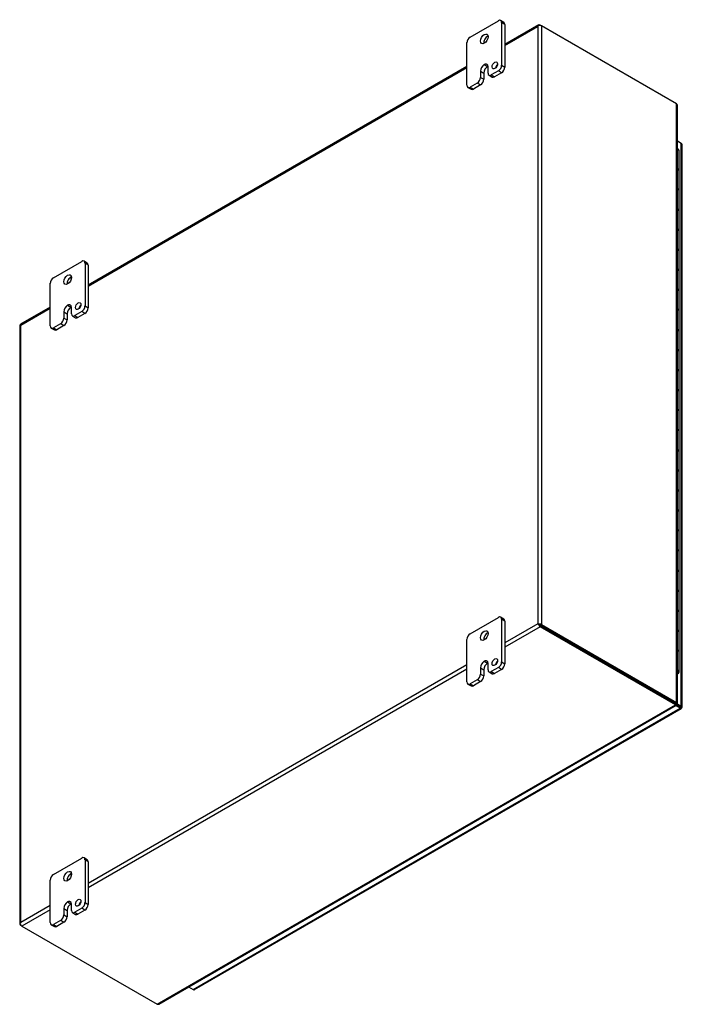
# Model space of a CAD drawing. Header units: inches. Extents: x 4 to 148, y 0 to 99.
# Tile 8 of 8: x 126 to 148, y 66 to 98. Entities that reach past the tile are written whole.
import ezdxf

# ---------------------------------------------------------------- set-up
doc = ezdxf.new("R2010")
doc.units = ezdxf.units.IN
doc.header["$MEASUREMENT"] = 0
for name, color, linetype in [('COM70021', 7, 'CONTINUOUS'), ('COM71780-18', 7, 'CONTINUOUS'), ('FET07710', 7, 'CONTINUOUS'), ('HNG10620-26B', 7, 'CONTINUOUS'), ('HNG10620-26C', 7, 'CONTINUOUS'), ('HNG10620-26P', 7, 'CONTINUOUS')]:
    doc.layers.add(name, color=color, linetype=linetype)

msp = doc.modelspace()

# ---------------------------------------------------------------- linework, layer by layer
at = {"layer": 'COM70021', "color": 7}
for p, q in [((143.181, 97.86), (142.073, 97.22)), ((142.073, 97.191), (143.143, 97.809)), ((143.143, 97.809), (143.143, 78.354)), ((143.167, 97.842), (143.167, 97.842)), ((143.224, 97.856), (143.265, 97.833)), ((147.669, 95.29), (143.265, 97.833)), ((143.265, 97.833), (143.265, 78.331)), ((140.836, 96.506), (128.496, 89.382)), ((128.496, 89.353), (140.836, 96.477)), ((147.669, 75.789), (147.669, 95.29)), ((147.694, 75.773), (147.694, 95.235)), ((127.259, 88.668), (126.292, 88.109)), ((126.295, 88.082), (127.259, 88.638)), ((126.269, 88.07), (126.269, 68.568)), ((126.295, 68.627), (126.295, 88.082)), ((143.143, 78.354), (142.073, 77.736)), ((143.224, 78.26), (142.073, 77.595)), ((143.184, 78.331), (143.143, 78.354)), ((143.167, 78.341), (143.225, 78.307)), ((143.167, 78.34), (143.224, 78.307)), ((147.628, 75.765), (143.224, 78.307)), ((147.628, 75.718), (143.224, 78.26)), ((143.225, 78.307), (147.628, 75.765)), ((143.265, 78.331), (147.669, 75.789)), ((140.836, 77.022), (128.496, 69.898)), ((140.836, 76.881), (128.496, 69.757)), ((130.739, 65.967), (147.628, 75.718)), ((130.799, 65.973), (147.654, 75.704)), ((147.613, 75.757), (147.654, 75.733)), ((147.645, 75.743), (147.625, 75.755)), ((147.645, 75.743), (147.625, 75.755)), ((147.628, 75.765), (147.669, 75.789)), ((147.628, 75.765), (147.628, 75.718)), ((147.636, 75.777), (147.669, 75.758)), ((147.655, 75.761), (147.636, 75.772)), ((147.655, 75.761), (147.636, 75.772)), ((147.654, 75.733), (147.645, 75.743)), ((147.669, 75.758), (147.655, 75.761)), ((127.259, 69.184), (126.295, 68.627)), ((127.259, 69.043), (126.335, 68.509)), ((126.278, 68.59), (126.278, 68.59)), ((126.335, 68.509), (126.295, 68.533)), ((126.335, 68.509), (130.739, 65.967))]:
    msp.add_line(p, q, dxfattribs=at)
for centre, start, end in [((147.62, 95.235), 0, 48.6182), ((130.762, 66.037), 251.3818, 300)]:
    msp.add_arc(centre, 0.0739, start, end, dxfattribs=at)
for centre, major_axis, ratio, start_param, end_param in [((143.204, 97.774), (0.061, 0.106), 0.577982, 1.230411, 1.570248), ((143.204, 97.774), (0.061, 0.106), 0.577982, 1.231508, 1.571345), ((143.224, 97.786), (0.0432, -0.0748), 0.57735, 2.356194, 3.587154), ((143.204, 97.797), (0.0864, 0), 0.57735, 0.785398, 2.016358), ((126.356, 88.07), (0.0864, 0), 0.57735, 2.696031, 3.141593), ((126.335, 88.035), (0.0432, -0.0748), 0.57735, 3.141593, 3.587154), ((126.356, 88.046), (-0.0863, 0.0499), 0.000948, 0.445015, 0.784852), ((126.356, 88.046), (-0.0864, 0.0498), 0.000948, -0.784852, -0.445015), ((143.204, 78.319), (-0.0864, 0.0498), 0.000948, -1.124689, -0.784852), ((143.204, 78.319), (-0.0863, 0.0499), 0.000948, 0.784852, 1.124689), ((143.204, 78.295), (0.0864, 0), 0.57735, 0.785398, 2.016358), ((143.224, 78.331), (0.0432, -0.0748), 0.57735, 4.266828, 5.497787), ((143.204, 78.319), (0.0288, -0.0166), 0.000948, 0.785944, 2.356741), ((143.204, 78.319), (0.0288, -0.0166), 0.000948, 3.926445, 5.497241), ((126.356, 68.592), (-0.061, -0.106), 0.577982, 4.712938, 5.052774), ((126.356, 68.592), (-0.061, -0.106), 0.577982, 4.71184, 5.051677), ((126.356, 68.568), (0.0864, 0), 0.57735, 2.696031, 3.926991), ((126.335, 68.58), (0.0432, -0.0748), 0.57735, 4.266828, 5.497787)]:
    msp.add_ellipse(centre, major_axis=major_axis, ratio=ratio, start_param=start_param, end_param=end_param, dxfattribs=at)
for points, knots in [([(147.628, 75.765), (147.627, 75.758), (147.627, 75.755), (147.623, 75.752), (147.619, 75.754), (147.613, 75.757)], [0, 0, 0, 0, 0.5, 0.5, 1, 1, 1, 1]), ([(147.628, 75.765), (147.63, 75.767), (147.633, 75.768), (147.635, 75.771), (147.636, 75.772), (147.636, 75.775), (147.635, 75.776), (147.633, 75.778), (147.63, 75.78), (147.628, 75.782)], [0, 0, 0, 0, 0.25, 0.25, 0.5, 0.5, 0.75, 0.75, 1, 1, 1, 1]), ([(147.628, 75.718), (147.633, 75.712), (147.638, 75.707), (147.647, 75.702), (147.651, 75.702), (147.656, 75.705), (147.658, 75.709), (147.658, 75.719), (147.657, 75.725), (147.654, 75.733)], [0, 0, 0, 0, 0.25, 0.25, 0.5, 0.5, 0.75, 0.75, 1, 1, 1, 1]), ([(147.669, 75.789), (147.677, 75.787), (147.683, 75.785), (147.692, 75.78), (147.694, 75.777), (147.694, 75.77), (147.692, 75.767), (147.683, 75.762), (147.677, 75.76), (147.669, 75.758)], [0, 0, 0, 0, 0.25, 0.25, 0.5, 0.5, 0.75, 0.75, 1, 1, 1, 1])]:
    msp.add_open_spline(points, degree=3, knots=knots, dxfattribs=at)
at = {"layer": 'COM71780-18', "color": 7}
for p, q in [((147.823, 94.003), (147.694, 94.077)), ((147.823, 75.674), (147.823, 94.003)), ((147.848, 75.638), (147.848, 93.968)), ((147.394, 75.9), (147.394, 75.9)), ((147.416, 75.887), (147.416, 75.887)), ((147.782, 75.603), (147.631, 75.69)), ((147.656, 75.723), (147.782, 75.65)), ((147.782, 75.65), (147.656, 75.723)), ((147.673, 75.76), (147.823, 75.674)), ((131.918, 66.444), (147.782, 75.603)), ((131.961, 66.44), (147.825, 75.599)), ((147.782, 75.65), (147.782, 75.65)), ((147.782, 75.65), (147.782, 75.65)), ((147.782, 75.65), (147.823, 75.626)), ((147.84, 75.617), (147.782, 75.65)), ((147.84, 75.617), (147.782, 75.65)), ((131.767, 66.531), (131.918, 66.444))]:
    msp.add_line(p, q, dxfattribs=at)
for centre, major_axis, ratio, start_param, end_param in [((147.762, 93.968), (-0.0864, 0), 0.57735, 3.141593, 3.926991), ((147.762, 75.662), (-0.0288, 0.0166), 0.000948, 2.356741, 3.927537), ((147.762, 75.662), (-0.0288, 0.0166), 0.000948, 2.355648, 3.926445), ((147.782, 75.673), (-0.0432, 0.0748), 0.57735, 2.356194, 3.587154), ((147.762, 75.638), (-0.0864, 0), 0.57735, 2.696031, 3.926991), ((147.762, 75.662), (0.0864, -0.0498), 0.000948, -0.784852, -0.445015), ((147.762, 75.662), (0.0863, -0.0499), 0.000948, 0.445015, 0.784852), ((131.918, 66.514), (-0.0432, 0.0748), 0.57735, 2.356194, 3.141593)]:
    msp.add_ellipse(centre, major_axis=major_axis, ratio=ratio, start_param=start_param, end_param=end_param, dxfattribs=at)
at = {"layer": 'FET07710', "color": 7}
for p, q in [((140.942, 97.466), (141.861, 97.996)), ((142.042, 97.943), (141.936, 98.004)), ((141.967, 97.935), (141.967, 96.547)), ((142.073, 97.874), (141.967, 97.935)), ((142.073, 97.874), (142.073, 96.486)), ((140.836, 95.894), (140.836, 97.282)), ((141.402, 96.567), (141.401, 96.567)), ((141.401, 96.567), (141.507, 96.506)), ((141.402, 96.567), (141.507, 96.506)), ((141.967, 96.547), (142.073, 96.486)), ((141.278, 96.353), (141.278, 96.149)), ((141.278, 96.353), (141.384, 96.292)), ((141.384, 96.292), (141.384, 96.088)), ((141.507, 96.506), (141.507, 96.506)), ((141.525, 96.292), (141.525, 96.496)), ((141.556, 96.223), (141.662, 96.162)), ((141.861, 96.363), (141.631, 96.231)), ((141.631, 96.231), (141.737, 96.17)), ((141.967, 96.302), (141.737, 96.17)), ((141.967, 96.302), (141.861, 96.363)), ((141.172, 95.966), (140.942, 95.833)), ((141.278, 95.905), (141.047, 95.772)), ((141.278, 95.905), (141.172, 95.966)), ((141.278, 96.149), (141.384, 96.088)), ((140.867, 95.825), (140.972, 95.764)), ((140.942, 95.833), (141.047, 95.772)), ((127.365, 89.627), (128.284, 90.158)), ((128.465, 90.104), (128.359, 90.165)), ((128.391, 90.097), (128.391, 88.709)), ((128.496, 90.036), (128.391, 90.097)), ((128.496, 90.036), (128.496, 88.648)), ((127.259, 88.056), (127.259, 89.444)), ((127.702, 88.515), (127.702, 88.311)), ((127.702, 88.515), (127.807, 88.454)), ((127.825, 88.729), (127.825, 88.729)), ((127.825, 88.729), (127.931, 88.668)), ((127.825, 88.729), (127.931, 88.668)), ((127.931, 88.668), (127.931, 88.668)), ((127.948, 88.453), (127.948, 88.658)), ((128.284, 88.525), (128.055, 88.392)), ((128.39, 88.464), (128.284, 88.525)), ((128.391, 88.709), (128.496, 88.648)), ((127.702, 88.311), (127.807, 88.25)), ((127.807, 88.454), (127.807, 88.25)), ((127.98, 88.385), (128.085, 88.324)), ((128.055, 88.392), (128.16, 88.331)), ((128.39, 88.464), (128.16, 88.331)), ((127.29, 87.987), (127.396, 87.926)), ((127.595, 88.127), (127.365, 87.994)), ((127.365, 87.994), (127.471, 87.933)), ((127.701, 88.066), (127.471, 87.933)), ((127.701, 88.066), (127.595, 88.127)), ((142.042, 78.51), (141.936, 78.571)), ((140.942, 78.033), (141.861, 78.564)), ((141.967, 78.503), (141.967, 77.114)), ((142.073, 78.441), (141.967, 78.503)), ((142.073, 78.441), (142.073, 77.053)), ((140.836, 76.461), (140.836, 77.849)), ((141.402, 77.135), (141.401, 77.134)), ((141.401, 77.134), (141.507, 77.073)), ((141.402, 77.135), (141.507, 77.073)), ((141.507, 77.073), (141.507, 77.073)), ((141.525, 76.859), (141.525, 77.063)), ((141.967, 77.114), (142.073, 77.053)), ((141.278, 76.921), (141.278, 76.717)), ((141.278, 76.921), (141.384, 76.86)), ((141.278, 76.717), (141.384, 76.656)), ((141.384, 76.86), (141.384, 76.656)), ((141.556, 76.791), (141.662, 76.729)), ((141.861, 76.931), (141.631, 76.798)), ((141.631, 76.798), (141.737, 76.737)), ((141.967, 76.87), (141.737, 76.737)), ((141.967, 76.87), (141.861, 76.931)), ((140.867, 76.393), (140.972, 76.332)), ((141.172, 76.533), (140.942, 76.4)), ((140.942, 76.4), (141.047, 76.339)), ((141.278, 76.472), (141.047, 76.339)), ((141.278, 76.472), (141.172, 76.533)), ((127.365, 70.195), (128.284, 70.725)), ((128.465, 70.672), (128.359, 70.733)), ((128.391, 70.664), (128.391, 69.276)), ((128.496, 70.603), (128.391, 70.664)), ((128.496, 70.603), (128.496, 69.215)), ((127.259, 68.623), (127.259, 70.011)), ((127.825, 69.296), (127.825, 69.296)), ((127.825, 69.296), (127.931, 69.235)), ((127.825, 69.296), (127.931, 69.235)), ((128.391, 69.276), (128.496, 69.215)), ((127.702, 69.082), (127.702, 68.878)), ((127.702, 69.082), (127.807, 69.021)), ((127.807, 69.021), (127.807, 68.817)), ((127.931, 69.235), (127.931, 69.235)), ((127.948, 69.021), (127.948, 69.225)), ((127.98, 68.952), (128.085, 68.891)), ((128.284, 69.092), (128.055, 68.96)), ((128.055, 68.96), (128.16, 68.899)), ((128.39, 69.031), (128.16, 68.899)), ((128.39, 69.031), (128.284, 69.092)), ((127.595, 68.695), (127.365, 68.562)), ((127.701, 68.634), (127.471, 68.501)), ((127.701, 68.634), (127.595, 68.695)), ((127.702, 68.878), (127.807, 68.817)), ((127.29, 68.554), (127.396, 68.493)), ((127.365, 68.562), (127.471, 68.501))]:
    msp.add_line(p, q, dxfattribs=at)
for centre, major_axis, start_param, end_param in [((141.861, 97.874), (-0.075, -0.13), 2.356194, 3.926991), ((141.967, 97.813), (-0.075, -0.13), 2.356194, 3.141593), ((141.507, 97.343), (0.088, 0.152), 0.649107, 2.492486), ((140.942, 97.343), (0.075, 0.13), 0.785398, 2.356194), ((141.401, 96.425), (0.087, 0.151), 0.785398, 2.356194), ((141.402, 96.425), (-0.087, -0.151), 2.356194, 3.926991), ((141.852, 96.481), (0.062, 0.108), 1.008936, 2.132657), ((141.861, 96.486), (-0.075, -0.13), 0.785398, 2.356194), ((141.507, 96.364), (0.087, 0.151), 0.785398, 2.356194), ((141.507, 96.364), (-0.087, -0.151), 3.793313, 3.926991), ((141.631, 96.353), (0.075, 0.13), 2.356194, 3.926991), ((141.967, 96.425), (0.075, 0.13), 3.926991, 5.497787), ((140.942, 95.955), (0.075, 0.13), 2.356194, 3.926991), ((141.172, 96.088), (-0.075, -0.13), 0.785398, 2.356194), ((141.278, 96.027), (0.075, 0.13), 3.926991, 5.497787), ((141.737, 96.292), (0.075, 0.13), 3.141593, 3.926991), ((141.047, 95.894), (0.075, 0.13), 3.141593, 3.926991), ((128.284, 90.036), (-0.075, -0.13), 2.356194, 3.926991), ((128.39, 89.974), (-0.075, -0.13), 2.356194, 3.141593), ((127.365, 89.505), (0.075, 0.13), 0.785398, 2.356194), ((127.931, 89.505), (0.087, 0.152), 0.649107, 2.492486), ((127.825, 88.586), (0.087, 0.151), 0.785398, 2.356194), ((127.931, 88.525), (0.087, 0.151), 0.785398, 2.356194), ((127.825, 88.586), (-0.087, -0.151), 2.356194, 3.926991), ((127.931, 88.525), (-0.087, -0.151), 3.793313, 3.926991), ((128.275, 88.643), (0.062, 0.108), 1.008936, 2.132657), ((128.284, 88.647), (-0.075, -0.13), 0.785398, 2.356194), ((128.39, 88.586), (0.075, 0.13), 3.926991, 5.497787), ((127.595, 88.25), (-0.075, -0.13), 0.785398, 2.356194), ((127.701, 88.189), (0.075, 0.13), 3.926991, 5.497787), ((128.055, 88.515), (0.075, 0.13), 2.356194, 3.926991), ((128.16, 88.454), (0.075, 0.13), 3.141593, 3.926991), ((127.365, 88.117), (0.075, 0.13), 2.356194, 3.926991), ((127.471, 88.056), (0.075, 0.13), 3.141593, 3.926991), ((141.861, 78.441), (-0.075, -0.13), 2.356194, 3.926991), ((141.967, 78.38), (-0.075, -0.13), 2.356194, 3.141593), ((140.942, 77.911), (0.075, 0.13), 0.785398, 2.356194), ((141.507, 77.911), (0.088, 0.152), 0.649107, 2.492486), ((141.401, 76.992), (0.087, 0.151), 0.785398, 2.356194), ((141.507, 76.931), (0.087, 0.151), 0.785398, 2.356194), ((141.402, 76.992), (-0.087, -0.151), 2.356194, 3.926991), ((141.507, 76.931), (-0.087, -0.151), 3.793313, 3.926991), ((141.852, 77.048), (0.063, 0.108), 1.008936, 2.132657), ((141.861, 77.053), (-0.075, -0.13), 0.785398, 2.356194), ((141.967, 76.992), (0.075, 0.13), 3.926991, 5.497787), ((141.172, 76.655), (-0.075, -0.13), 0.785398, 2.356194), ((141.278, 76.594), (0.075, 0.13), 3.926991, 5.497787), ((141.631, 76.92), (0.075, 0.13), 2.356194, 3.926991), ((141.737, 76.859), (0.075, 0.13), 3.141593, 3.926991), ((140.942, 76.523), (0.075, 0.13), 2.356194, 3.926991), ((141.047, 76.461), (0.075, 0.13), 3.141593, 3.926991), ((128.284, 70.603), (-0.075, -0.13), 2.356194, 3.926991), ((128.39, 70.542), (-0.075, -0.13), 2.356194, 3.141593), ((127.365, 70.072), (0.075, 0.13), 0.785398, 2.356194), ((127.931, 70.072), (0.088, 0.152), 0.649107, 2.492486), ((127.825, 69.154), (0.087, 0.151), 0.785398, 2.356194), ((127.825, 69.154), (-0.087, -0.151), 2.356194, 3.926991), ((128.275, 69.21), (0.062, 0.108), 1.008936, 2.132657), ((128.284, 69.215), (-0.075, -0.13), 0.785398, 2.356194), ((127.931, 69.093), (0.087, 0.151), 0.785398, 2.356194), ((127.931, 69.093), (-0.087, -0.151), 3.793313, 3.926991), ((128.055, 69.082), (0.075, 0.13), 2.356194, 3.926991), ((128.39, 69.154), (0.075, 0.13), 3.926991, 5.497787), ((127.595, 68.817), (-0.075, -0.13), 0.785398, 2.356194), ((127.701, 68.756), (0.075, 0.13), 3.926991, 5.497787), ((128.16, 69.021), (0.075, 0.13), 3.141593, 3.926991), ((127.365, 68.684), (0.075, 0.13), 2.356194, 3.926991), ((127.471, 68.623), (0.075, 0.13), 3.141593, 3.926991)]:
    msp.add_ellipse(centre, major_axis=major_axis, ratio=0.57735, start_param=start_param, end_param=end_param, dxfattribs=at)
for centre, major_axis in [((141.401, 97.404), (0.088, 0.152)), ((141.746, 96.542), (0.062, 0.108)), ((127.825, 89.566), (0.087, 0.152)), ((128.17, 88.704), (0.062, 0.108)), ((141.401, 77.972), (0.088, 0.152)), ((141.746, 77.109), (0.063, 0.108)), ((127.825, 70.133), (0.088, 0.152)), ((128.17, 69.271), (0.063, 0.108))]:
    msp.add_ellipse(centre, major_axis=major_axis, ratio=0.57735, dxfattribs=at)
at = {"layer": 'HNG10620-26B', "color": 7}
for p, q in [((147.752, 92.461), (147.752, 93.114)), ((147.752, 91.154), (147.752, 91.807)), ((147.752, 89.848), (147.752, 90.501)), ((147.752, 88.541), (147.752, 89.195)), ((147.752, 87.235), (147.752, 87.888)), ((147.752, 85.929), (147.752, 86.582)), ((147.752, 84.622), (147.752, 85.275)), ((147.752, 83.316), (147.752, 83.969)), ((147.752, 82.009), (147.752, 82.663)), ((147.752, 80.703), (147.752, 81.356)), ((147.752, 79.397), (147.752, 80.05)), ((147.752, 78.09), (147.752, 78.743)), ((147.752, 76.784), (147.752, 77.437))]:
    msp.add_line(p, q, dxfattribs=at)
for centre, major_axis, start_param, end_param in [((147.629, 93.114), (-0.123, 0), 3.141593, 4.157881), ((147.629, 92.461), (-0.123, 0), 3.141593, 4.157881), ((147.629, 91.807), (-0.123, 0), 3.141593, 4.157881), ((147.629, 91.154), (-0.123, 0), 3.141593, 4.157881), ((147.629, 90.501), (-0.123, 0), 3.141593, 4.157881), ((147.629, 89.848), (-0.123, 0), 3.141593, 4.157881), ((147.629, 89.195), (-0.123, 0), 3.141593, 4.157881), ((147.629, 88.541), (-0.123, 0), 3.141593, 4.157881), ((147.629, 87.888), (-0.123, 0), 3.141593, 4.157881), ((147.629, 87.235), (-0.123, 0), 3.141593, 4.157881), ((147.629, 86.582), (-0.123, 0), 3.141593, 4.157881), ((147.629, 85.929), (-0.123, 0), 3.141593, 4.157881), ((147.629, 85.275), (-0.123, 0), 3.141593, 4.157881), ((147.629, 84.622), (-0.123, 0), 3.141593, 4.157881), ((147.629, 83.969), (-0.123, 0), 3.141593, 4.157881), ((147.629, 83.316), (-0.123, 0), 3.141593, 4.157881), ((147.629, 82.663), (-0.123, 0), 3.141593, 4.157881), ((147.629, 82.009), (-0.123, 0), 3.141593, 4.157881), ((147.629, 81.356), (-0.123, 0), 3.141593, 4.157881), ((147.629, 80.703), (-0.123, 0), 3.141593, 4.157881), ((147.629, 80.05), (-0.123, 0), 3.141593, 4.157881), ((147.629, 79.397), (-0.123, 0), 3.141593, 4.157881), ((147.629, 78.743), (-0.123, 0), 3.141593, 4.157881), ((147.629, 78.09), (-0.123, 0), 3.141593, 4.157881), ((147.629, 77.437), (-0.123, 0), 3.141593, 4.157881), ((147.629, 76.784), (-0.123, 0), 2.125304, 4.157881), ((147.629, 76.784), (-0.075, 0), 2.612966, 3.670219)]:
    msp.add_ellipse(centre, major_axis=major_axis, ratio=0.57735, start_param=start_param, end_param=end_param, dxfattribs=at)
at = {"layer": 'HNG10620-26C', "color": 7}
for p, q in [((147.752, 93.114), (147.752, 93.767)), ((147.752, 91.807), (147.752, 92.461)), ((147.752, 90.501), (147.752, 91.154)), ((147.752, 89.195), (147.752, 89.848)), ((147.752, 87.888), (147.752, 88.541)), ((147.752, 86.582), (147.752, 87.235)), ((147.752, 85.275), (147.752, 85.929)), ((147.752, 83.969), (147.752, 84.622)), ((147.752, 82.663), (147.752, 83.316)), ((147.752, 81.356), (147.752, 82.009)), ((147.752, 80.05), (147.752, 80.703)), ((147.752, 78.743), (147.752, 79.397)), ((147.752, 77.437), (147.752, 78.09))]:
    msp.add_line(p, q, dxfattribs=at)
for centre in [(147.629, 93.767), (147.629, 93.114), (147.629, 92.461), (147.629, 91.807), (147.629, 91.154), (147.629, 90.501), (147.629, 89.848), (147.629, 89.195), (147.629, 88.541), (147.629, 87.888), (147.629, 87.235), (147.629, 86.582), (147.629, 85.929), (147.629, 85.275), (147.629, 84.622), (147.629, 83.969), (147.629, 83.316), (147.629, 82.663), (147.629, 82.009), (147.629, 81.356), (147.629, 80.703), (147.629, 80.05), (147.629, 79.397), (147.629, 78.743), (147.629, 78.09), (147.629, 77.437)]:
    msp.add_ellipse(centre, major_axis=(0.123, 0), ratio=0.57735, start_param=0, end_param=1.016289, dxfattribs=at)
at = {"layer": 'HNG10620-26P', "color": 7}
msp.add_ellipse((147.629, 76.784), major_axis=(-0.075, 0), ratio=0.57735, start_param=2.612966, end_param=3.670219, dxfattribs=at)

doc.saveas('drawing.dxf')
